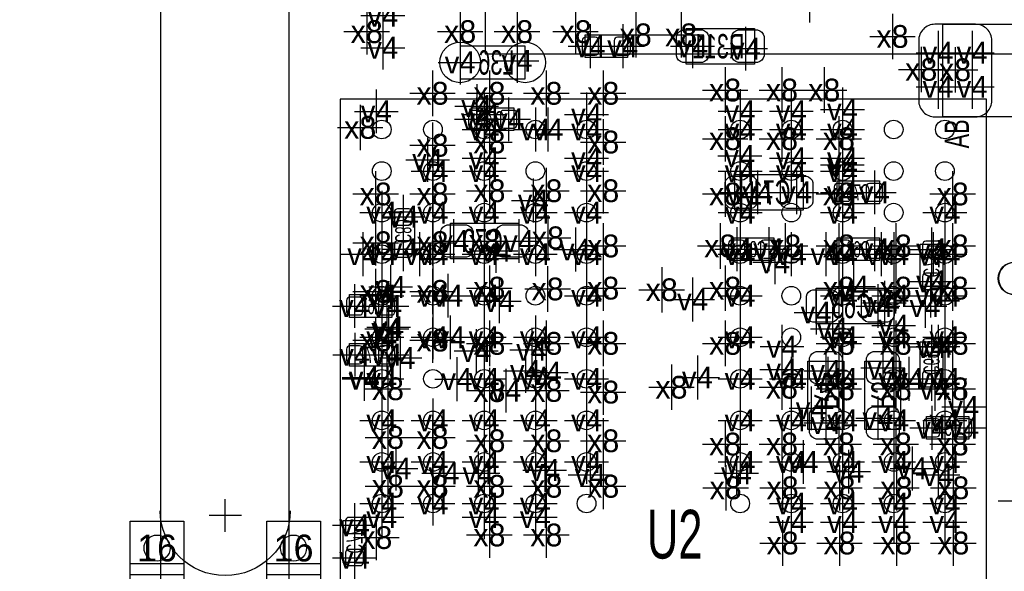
# Model space of a CAD drawing. Extents: x -36 to 384, y -28 to 269.
# Tile 5 of 52: x -4.2 to 11.18, y 17.82 to 26.45. Entities that reach past the tile are written whole.
import ezdxf
from ezdxf.enums import TextEntityAlignment as Align

# ---------------------------------------------------------------- set-up
doc = ezdxf.new("R2010")
doc.units = 0
for name, color, linetype in [('BG_OUTLINE', 7, 'CONTINUOUS'), ('BG_PANEL', 7, 'CONTINUOUS'), ('MA_NCLEGEND-1-16', 7, 'CONTINUOUS'), ('MA_NCLEGEND-1-2', 7, 'CONTINUOUS'), ('MA_NCLEGEND-14-15', 7, 'CONTINUOUS'), ('MA_NCLEGEND-15-16', 7, 'CONTINUOUS'), ('MA_NCLEGEND-2-3', 7, 'CONTINUOUS'), ('MA_NCLEGEND-3-14', 7, 'CONTINUOUS'), ('PG_ASSEMBLY_BOTTOM', 7, 'CONTINUOUS'), ('PG_ASSEMBLY_TOP', 7, 'CONTINUOUS'), ('PIN_BOTTOM', 7, 'CONTINUOUS'), ('PIN_TOP', 7, 'CONTINUOUS'), ('RD_ASSEMBLY_BOTTOM', 7, 'CONTINUOUS'), ('RD_ASSEMBLY_TOP', 7, 'CONTINUOUS')]:
    doc.layers.add(name, color=color, linetype=linetype)

# ---------------------------------------------------------------- blocks, each defined once
blk = doc.blocks.new('FIGURE_CROSS')
for points in [[(0, 0.5), (0, -0.5)], [(-0.5, 0), (0.5, 0)]]:
    blk.add_lwpolyline(points)
blk = doc.blocks.new('FIGURE_SQUARE')
blk.add_lwpolyline([(-0.5, -0.5), (-0.5, 0.5), (0.5, 0.5), (0.5, -0.5)], close=True)

msp = doc.modelspace()

# ---------------------------------------------------------------- linework, layer by layer
at = {"layer": 'BG_OUTLINE'}
msp.add_lwpolyline([(50.000002, 0), (50.000002, 79.999992), (0, 79.999992), (0, 0)], close=True, dxfattribs=at)
at = {"layer": 'BG_PANEL'}
msp.add_lwpolyline([(-1.999996, 0), (-1.999996, 161.994596), (-10.003942, 161.994596), (-10.003942, 0)], close=True, dxfattribs=at)
for points in [[(-0.9906, 18.4404), (-0.9906, 18.9484)], [(-0.9906, 18.4404), (-0.9906, 18.9484)], [(-0.7366, 18.6944), (-1.2446, 18.6944)], [(-0.7366, 18.6944), (-1.2446, 18.6944)]]:
    msp.add_lwpolyline(points, dxfattribs=at)
msp.add_lwpolyline([(0.0254, 18.7706, -1), (-2.0066, 18.7706)], format="xyb", dxfattribs=at)
msp.add_lwpolyline([(0.0254, 18.7706, -1), (-2.0066, 18.7706)], format="xyb", dxfattribs=at)
at = {"layer": 'PG_ASSEMBLY_BOTTOM'}
for points in [[(7.2771, 25.756387), (6.2103, 25.756387), (6.2103, 26.315187), (7.2771, 26.315187)], [(10.2235, 26.378687), (12.4079, 26.378687), (12.4079, 24.930887), (10.2235, 24.930887)], [(6.9723, 24.029187), (8.0391, 24.029187), (8.0391, 23.470387), (6.9723, 23.470387)], [(3.5941, 22.708387), (2.5273, 22.708387), (2.5273, 23.267187), (3.5941, 23.267187)], [(8.2423, 22.251187), (9.3091, 22.251187), (9.3091, 21.692387), (8.2423, 21.692387)], [(8.6741, 21.108187), (8.6741, 20.041387), (8.1153, 20.041387), (8.1153, 21.108187)], [(9.5631, 21.108187), (9.5631, 20.041387), (9.0043, 20.041387), (9.0043, 21.108187)]]:
    msp.add_lwpolyline(points, close=True, dxfattribs=at)
for points in [[(4.6355, 26.213587), (5.2959, 26.213587), (5.2959, 25.857987), (4.6355, 25.857987), (4.6355, 26.213587)], [(3.6957, 26.035787), (2.6797, 26.035787), (2.6797, 25.527787), (3.6957, 25.527787), (3.6957, 26.035787)], [(3.5179, 24.714987), (2.8575, 24.714987), (2.8575, 25.070587), (3.5179, 25.070587), (3.5179, 24.714987)], [(8.5725, 23.927587), (9.2329, 23.927587), (9.2329, 23.571987), (8.5725, 23.571987), (8.5725, 23.927587)], [(1.6129, 22.784587), (1.6129, 23.444987), (1.9685, 23.444987), (1.9685, 22.784587), (1.6129, 22.784587)], [(6.9215, 23.038587), (7.5819, 23.038587), (7.5819, 22.682987), (6.9215, 22.682987), (6.9215, 23.038587)], [(8.5725, 23.038587), (9.2329, 23.038587), (9.2329, 22.682987), (8.5725, 22.682987), (8.5725, 23.038587)], [(10.2235, 22.936987), (10.2235, 22.276587), (9.8679, 22.276587), (9.8679, 22.936987), (10.2235, 22.936987)], [(1.6129, 21.793987), (0.9525, 21.793987), (0.9525, 22.149587), (1.6129, 22.149587), (1.6129, 21.793987)], [(10.2235, 21.412987), (10.2235, 20.752587), (9.8679, 20.752587), (9.8679, 21.412987), (10.2235, 21.412987)], [(1.6129, 21.031987), (0.9525, 21.031987), (0.9525, 21.387587), (1.6129, 21.387587), (1.6129, 21.031987)], [(9.9695, 20.244587), (10.6299, 20.244587), (10.6299, 19.888987), (9.9695, 19.888987), (9.9695, 20.244587)], [(1.2065, 18.618987), (1.2065, 17.958587), (0.8509, 17.958587), (0.8509, 18.618987), (1.2065, 18.618987)]]:
    msp.add_lwpolyline(points, dxfattribs=at)
at = {"layer": 'PG_ASSEMBLY_TOP'}
msp.add_lwpolyline([(3.069692, 42.917796), (3.069692, 25.917779), (20.069708, 25.917779), (20.069708, 42.917796)], close=True, dxfattribs=at)
msp.add_lwpolyline([(10.904703, 25.207697), (0.804697, 25.207697), (0.804697, 10.607802), (10.269703, 10.607802), (10.904703, 11.242802), (10.904703, 25.207697)], dxfattribs=at)
msp.add_lwpolyline([(11.591011, 22.403587, 1), (11.091189, 22.403537, 1), (11.591011, 22.403587)], format="xyb", dxfattribs=at)
at = {"layer": 'PIN_BOTTOM'}
for points in [[(9.844989, 26.124687), (9.844989, 25.184887, 0.414214), (10.098989, 24.930887), (10.733989, 24.930887, 0.414214), (10.987989, 25.184887), (10.987989, 26.124687, 0.414214), (10.733989, 26.378687), (10.098989, 26.378687, 0.414214)], [(4.588789, 25.946887, 0.414214), (4.639589, 25.896087), (4.791989, 25.896087, 0.414214), (4.842789, 25.946887), (4.842789, 26.124687, 0.414214), (4.791989, 26.175487), (4.639589, 26.175487, 0.414214), (4.588789, 26.124687)], [(5.088611, 25.946887, 0.414214), (5.139411, 25.896087), (5.291811, 25.896087, 0.414214), (5.342611, 25.946887), (5.342611, 26.124687, 0.414214), (5.291811, 26.175487), (5.139411, 26.175487, 0.414214), (5.088611, 26.124687)], [(6.4643, 25.781787), (6.1595, 25.781787, -0.294587), (6.0579, 25.883387), (6.0579, 26.188187, -0.294587), (6.1595, 26.289787), (6.4643, 26.289787, -0.294587), (6.5659, 26.188187), (6.5659, 25.883387, -0.294587)], [(7.3279, 25.781787), (7.0231, 25.781787, -0.294587), (6.9215, 25.883387), (6.9215, 26.188187, -0.294587), (7.0231, 26.289787), (7.3279, 26.289787, -0.294587), (7.4295, 26.188187), (7.4295, 25.883387, -0.294587)], [(3.064789, 24.981687, 0.414214), (3.013989, 25.032487), (2.861589, 25.032487, 0.414214), (2.810789, 24.981687), (2.810789, 24.803887, 0.414214), (2.861589, 24.753087), (3.013989, 24.753087, 0.414214), (3.064789, 24.803887)], [(3.564611, 24.981687, 0.414214), (3.513811, 25.032487), (3.361411, 25.032487, 0.414214), (3.310611, 24.981687), (3.310611, 24.803887, 0.414214), (3.361411, 24.753087), (3.513811, 24.753087, 0.414214), (3.564611, 24.803887)], [(6.9215, 24.003787), (7.2263, 24.003787, -0.294587), (7.3279, 23.902187), (7.3279, 23.597387, -0.294587), (7.2263, 23.495787), (6.9215, 23.495787, -0.294587), (6.8199, 23.597387), (6.8199, 23.902187, -0.294587)], [(7.7851, 24.003787), (8.0899, 24.003787, -0.294587), (8.1915, 23.902187), (8.1915, 23.597387, -0.294587), (8.0899, 23.495787), (7.7851, 23.495787, -0.294587), (7.6835, 23.597387), (7.6835, 23.902187, -0.294587)], [(8.525789, 23.660887, 0.414214), (8.576589, 23.610087), (8.728989, 23.610087, 0.414214), (8.779789, 23.660887), (8.779789, 23.838687, 0.414214), (8.728989, 23.889487), (8.576589, 23.889487, 0.414214), (8.525789, 23.838687)], [(9.025611, 23.660887, 0.414214), (9.076411, 23.610087), (9.228811, 23.610087, 0.414214), (9.279611, 23.660887), (9.279611, 23.838687, 0.414214), (9.228811, 23.889487), (9.076411, 23.889487, 0.414214), (9.025611, 23.838687)], [(1.8796, 23.237698, 0.414214), (1.9304, 23.288498), (1.9304, 23.440898, 0.414214), (1.8796, 23.491698), (1.7018, 23.491698, 0.414214), (1.651, 23.440898), (1.651, 23.288498, 0.414214), (1.7018, 23.237698)], [(2.7813, 22.733787), (2.4765, 22.733787, -0.294587), (2.3749, 22.835387), (2.3749, 23.140187, -0.294587), (2.4765, 23.241787), (2.7813, 23.241787, -0.294587), (2.8829, 23.140187), (2.8829, 22.835387, -0.294587)], [(3.6449, 22.733787), (3.3401, 22.733787, -0.294587), (3.2385, 22.835387), (3.2385, 23.140187, -0.294587), (3.3401, 23.241787), (3.6449, 23.241787, -0.294587), (3.7465, 23.140187), (3.7465, 22.835387, -0.294587)], [(1.8796, 22.737877, 0.414214), (1.9304, 22.788677), (1.9304, 22.941077, 0.414214), (1.8796, 22.991877), (1.7018, 22.991877, 0.414214), (1.651, 22.941077), (1.651, 22.788677, 0.414214), (1.7018, 22.737877)], [(6.874789, 22.771887, 0.414214), (6.925589, 22.721087), (7.077989, 22.721087, 0.414214), (7.128789, 22.771887), (7.128789, 22.949687, 0.414214), (7.077989, 23.000487), (6.925589, 23.000487, 0.414214), (6.874789, 22.949687)], [(7.374611, 22.771887, 0.414214), (7.425411, 22.721087), (7.577811, 22.721087, 0.414214), (7.628611, 22.771887), (7.628611, 22.949687, 0.414214), (7.577811, 23.000487), (7.425411, 23.000487, 0.414214), (7.374611, 22.949687)], [(8.525789, 22.771887, 0.414214), (8.576589, 22.721087), (8.728989, 22.721087, 0.414214), (8.779789, 22.771887), (8.779789, 22.949687, 0.414214), (8.728989, 23.000487), (8.576589, 23.000487, 0.414214), (8.525789, 22.949687)], [(9.025611, 22.771887, 0.414214), (9.076411, 22.721087), (9.228811, 22.721087, 0.414214), (9.279611, 22.771887), (9.279611, 22.949687, 0.414214), (9.228811, 23.000487), (9.076411, 23.000487, 0.414214), (9.025611, 22.949687)], [(9.9568, 22.983698, 0.414214), (9.906, 22.932898), (9.906, 22.780498, 0.414214), (9.9568, 22.729698), (10.1346, 22.729698, 0.414214), (10.1854, 22.780498), (10.1854, 22.932898, 0.414214), (10.1346, 22.983698)], [(9.9568, 22.483877, 0.414214), (9.906, 22.433077), (9.906, 22.280677, 0.414214), (9.9568, 22.229877), (10.1346, 22.229877, 0.414214), (10.1854, 22.280677), (10.1854, 22.433077, 0.414214), (10.1346, 22.483877)], [(8.1915, 22.225787), (8.4963, 22.225787, -0.294587), (8.5979, 22.124187), (8.5979, 21.819387, -0.294587), (8.4963, 21.717787), (8.1915, 21.717787, -0.294587), (8.0899, 21.819387), (8.0899, 22.124187, -0.294587)], [(9.0551, 22.225787), (9.3599, 22.225787, -0.294587), (9.4615, 22.124187), (9.4615, 21.819387, -0.294587), (9.3599, 21.717787), (9.0551, 21.717787, -0.294587), (8.9535, 21.819387), (8.9535, 22.124187, -0.294587)], [(1.159789, 22.060687, 0.414214), (1.108989, 22.111487), (0.956589, 22.111487, 0.414214), (0.905789, 22.060687), (0.905789, 21.882887, 0.414214), (0.956589, 21.832087), (1.108989, 21.832087, 0.414214), (1.159789, 21.882887)], [(1.659611, 22.060687, 0.414214), (1.608811, 22.111487), (1.456411, 22.111487, 0.414214), (1.405611, 22.060687), (1.405611, 21.882887, 0.414214), (1.456411, 21.832087), (1.608811, 21.832087, 0.414214), (1.659611, 21.882887)], [(9.9568, 21.459698, 0.414214), (9.906, 21.408898), (9.906, 21.256498, 0.414214), (9.9568, 21.205698), (10.1346, 21.205698, 0.414214), (10.1854, 21.256498), (10.1854, 21.408898, 0.414214), (10.1346, 21.459698)], [(1.159789, 21.298687, 0.414214), (1.108989, 21.349487), (0.956589, 21.349487, 0.414214), (0.905789, 21.298687), (0.905789, 21.120887, 0.414214), (0.956589, 21.070087), (1.108989, 21.070087, 0.414214), (1.159789, 21.120887)], [(1.659611, 21.298687, 0.414214), (1.608811, 21.349487), (1.456411, 21.349487, 0.414214), (1.405611, 21.298687), (1.405611, 21.120887, 0.414214), (1.456411, 21.070087), (1.608811, 21.070087, 0.414214), (1.659611, 21.120887)], [(8.6487, 21.158987), (8.6487, 20.854187, -0.294587), (8.5471, 20.752587), (8.2423, 20.752587, -0.294587), (8.1407, 20.854187), (8.1407, 21.158987, -0.294587), (8.2423, 21.260587), (8.5471, 21.260587, -0.294587)], [(9.5377, 21.158987), (9.5377, 20.854187, -0.294587), (9.4361, 20.752587), (9.1313, 20.752587, -0.294587), (9.0297, 20.854187), (9.0297, 21.158987, -0.294587), (9.1313, 21.260587), (9.4361, 21.260587, -0.294587)], [(9.9568, 20.959877, 0.414214), (9.906, 20.909077), (9.906, 20.756677, 0.414214), (9.9568, 20.705877), (10.1346, 20.705877, 0.414214), (10.1854, 20.756677), (10.1854, 20.909077, 0.414214), (10.1346, 20.959877)], [(8.6487, 20.295387), (8.6487, 19.990587, -0.294587), (8.5471, 19.888987), (8.2423, 19.888987, -0.294587), (8.1407, 19.990587), (8.1407, 20.295387, -0.294587), (8.2423, 20.396987), (8.5471, 20.396987, -0.294587)], [(9.5377, 20.295387), (9.5377, 19.990587, -0.294587), (9.4361, 19.888987), (9.1313, 19.888987, -0.294587), (9.0297, 19.990587), (9.0297, 20.295387, -0.294587), (9.1313, 20.396987), (9.4361, 20.396987, -0.294587)], [(9.922789, 19.977887, 0.414214), (9.973589, 19.927087), (10.125989, 19.927087, 0.414214), (10.176789, 19.977887), (10.176789, 20.155687, 0.414214), (10.125989, 20.206487), (9.973589, 20.206487, 0.414214), (9.922789, 20.155687)], [(10.422611, 19.977887, 0.414214), (10.473411, 19.927087), (10.625811, 19.927087, 0.414214), (10.676611, 19.977887), (10.676611, 20.155687, 0.414214), (10.625811, 20.206487), (10.473411, 20.206487, 0.414214), (10.422611, 20.155687)], [(0.9398, 18.665698, 0.414214), (0.889, 18.614898), (0.889, 18.462498, 0.414214), (0.9398, 18.411698), (1.1176, 18.411698, 0.414214), (1.1684, 18.462498), (1.1684, 18.614898, 0.414214), (1.1176, 18.665698)], [(0.9398, 18.165877, 0.414214), (0.889, 18.115077), (0.889, 17.962677, 0.414214), (0.9398, 17.911877), (1.1176, 17.911877, 0.414214), (1.1684, 17.962677), (1.1684, 18.115077, 0.414214), (1.1176, 18.165877)]]:
    msp.add_lwpolyline(points, format="xyb", close=True, dxfattribs=at)
for centre, radius in [((2.6797, 25.781787), 0.3175), ((3.6957, 25.781787), 0.3175), ((-2.0574, 18.1864), 0.2032), ((0.0762, 18.1864), 0.2032)]:
    msp.add_circle(centre, radius, dxfattribs=at)
at = {"layer": 'PIN_TOP'}
for centre, radius in [((1.454709, 24.732793), 0.14605), ((2.254809, 24.732793), 0.14605), ((3.054604, 24.732793), 0.14605), ((3.854704, 24.732793), 0.14605), ((4.654804, 24.732793), 0.14605), ((7.054596, 24.732793), 0.14605), ((7.854696, 24.732793), 0.14605), ((8.654796, 24.732793), 0.14605), ((9.454591, 24.732793), 0.14605), ((10.254691, 24.732793), 0.14605), ((1.454709, 24.082781), 0.14605), ((2.254809, 24.082781), 0.14605), ((3.054604, 24.082781), 0.14605), ((3.854704, 24.082781), 0.14605), ((4.654804, 24.082781), 0.14605), ((7.054596, 24.082781), 0.14605), ((7.854696, 24.082781), 0.14605), ((8.654796, 24.082781), 0.14605), ((9.454591, 24.082781), 0.14605), ((10.254691, 24.082781), 0.14605), ((1.454709, 23.432795), 0.14605), ((2.254809, 23.432795), 0.14605), ((3.054604, 23.432795), 0.14605), ((3.854704, 23.432795), 0.14605), ((4.654804, 23.432795), 0.14605), ((7.054596, 23.432795), 0.14605), ((7.854696, 23.432795), 0.14605), ((8.654796, 23.432795), 0.14605), ((9.454591, 23.432795), 0.14605), ((10.254691, 23.432795), 0.14605), ((1.454709, 22.782784), 0.14605), ((2.254809, 22.782784), 0.14605), ((3.054604, 22.782784), 0.14605), ((3.854704, 22.782784), 0.14605), ((4.654804, 22.782784), 0.14605), ((7.054596, 22.782784), 0.14605), ((7.854696, 22.782784), 0.14605), ((8.654796, 22.782784), 0.14605), ((9.454591, 22.782784), 0.14605), ((10.254691, 22.782784), 0.14605), ((11.3411, 22.403587), 0.254), ((1.454709, 22.132798), 0.14605), ((2.254809, 22.132798), 0.14605), ((3.054604, 22.132798), 0.14605), ((3.854704, 22.132798), 0.14605), ((4.654804, 22.132798), 0.14605), ((7.054596, 22.132798), 0.14605), ((7.854696, 22.132798), 0.14605), ((8.654796, 22.132798), 0.14605), ((9.454591, 22.132798), 0.14605), ((10.254691, 22.132798), 0.14605), ((1.454709, 21.482787), 0.14605), ((2.254809, 21.482787), 0.14605), ((3.054604, 21.482787), 0.14605), ((3.854704, 21.482787), 0.14605), ((4.654804, 21.482787), 0.14605), ((7.054596, 21.482787), 0.14605), ((7.854696, 21.482787), 0.14605), ((8.654796, 21.482787), 0.14605), ((9.454591, 21.482787), 0.14605), ((10.254691, 21.482787), 0.14605), ((1.454709, 20.832877), 0.14605), ((2.254809, 20.832877), 0.14605), ((3.054604, 20.832877), 0.14605), ((3.854704, 20.832877), 0.14605), ((4.654804, 20.832877), 0.14605), ((7.054596, 20.832877), 0.14605), ((7.854696, 20.832877), 0.14605), ((8.654796, 20.832877), 0.14605), ((9.454591, 20.832877), 0.14605), ((10.254691, 20.832877), 0.14605), ((1.454709, 20.182891), 0.14605), ((2.254809, 20.182891), 0.14605), ((3.054604, 20.182891), 0.14605), ((3.854704, 20.182891), 0.14605), ((4.654804, 20.182891), 0.14605), ((7.054596, 20.182891), 0.14605), ((7.854696, 20.182891), 0.14605), ((8.654796, 20.182891), 0.14605), ((9.454591, 20.182891), 0.14605), ((10.254691, 20.182891), 0.14605), ((1.454709, 19.532879), 0.14605), ((2.254809, 19.532879), 0.14605), ((3.054604, 19.532879), 0.14605), ((3.854704, 19.532879), 0.14605), ((4.654804, 19.532879), 0.14605), ((7.054596, 19.532879), 0.14605), ((7.854696, 19.532879), 0.14605), ((8.654796, 19.532879), 0.14605), ((9.454591, 19.532879), 0.14605), ((10.254691, 19.532879), 0.14605), ((1.454709, 18.882893), 0.14605), ((2.254809, 18.882893), 0.14605), ((3.054604, 18.882893), 0.14605), ((3.854704, 18.882893), 0.14605), ((4.654804, 18.882893), 0.14605), ((7.054596, 18.882893), 0.14605), ((7.854696, 18.882893), 0.14605), ((8.654796, 18.882893), 0.14605), ((9.454591, 18.882893), 0.14605), ((10.254691, 18.882893), 0.14605), ((-2.0574, 18.1864), 0.2032), ((0.0762, 18.1864), 0.2032)]:
    msp.add_circle(centre, radius, dxfattribs=at)

# ---------------------------------------------------------------- block references
at = {"layer": 'MA_NCLEGEND-1-16', "xscale": 0.8382, "yscale": 0.8382}
for p in [(-2.0574, 18.1864), (0.0762, 18.1864), (-2.0574, 17.526), (0.0762, 17.526)]:
    msp.add_blockref('FIGURE_SQUARE', p, dxfattribs=at)
at = {"layer": 'MA_NCLEGEND-1-2', "xscale": 0.6858, "yscale": 0.6858}
for p in [(1.470635, 26.012165), (3.054604, 24.732691), (3.854704, 24.732691), (4.654804, 24.732691), (7.054596, 24.732691), (7.854696, 24.732691), (8.654796, 24.732691), (2.254809, 24.082807), (3.054604, 24.082807), (4.654804, 24.082807), (7.054596, 24.082807), (7.854696, 24.082807), (8.654796, 24.082807), (1.454709, 23.432795), (2.254809, 23.432795), (3.054604, 23.432795), (3.854704, 23.432795), (4.654804, 23.432795), (7.054596, 23.432795), (8.654796, 23.432795), (10.254691, 23.432795), (1.454709, 22.782809), (2.254809, 22.782809), (3.054604, 22.782809), (3.854704, 22.782809), (4.654804, 22.782809), (7.054596, 22.782809), (7.854696, 22.782809), (8.654796, 22.782809), (9.454591, 22.782809), (10.254691, 22.782809), (1.454709, 22.132798), (2.254809, 22.132798), (3.054604, 22.132798), (4.654804, 22.132798), (7.054596, 22.132798), (8.654796, 22.132798), (9.454591, 22.132798), (10.254691, 22.132798), (1.454709, 21.482812), (2.254809, 21.482812), (3.054604, 21.482812), (3.854704, 21.482812), (4.654804, 21.482812), (7.054596, 21.482812), (8.654796, 21.482812), (9.454591, 21.482812), (10.254691, 21.482812), (1.454709, 20.832801), (3.054604, 20.832801), (3.854704, 20.832801), (4.654804, 20.832801), (7.054596, 20.832801), (7.854696, 20.832801), (8.654796, 20.832801), (9.454591, 20.832801), (10.254691, 20.832801), (1.454709, 20.182789), (2.254809, 20.182789), (3.054604, 20.182789), (3.854704, 20.182789), (4.654804, 20.182789), (7.054596, 20.182789), (7.854696, 20.182789), (8.654796, 20.182789), (9.454591, 20.182789), (10.254691, 20.182789), (1.454709, 19.532905), (2.254809, 19.532905), (3.054604, 19.532905), (3.854704, 19.532905), (4.654804, 19.532905), (7.054596, 19.532905), (7.854696, 19.532905), (8.654796, 19.532905), (9.454591, 19.532905), (10.254691, 19.532905), (1.454709, 18.882893), (2.254809, 18.882893), (3.054604, 18.882893), (3.854704, 18.882893), (7.854696, 18.882893), (8.654796, 18.882893), (9.454591, 18.882893), (10.254691, 18.882893)]:
    msp.add_blockref('FIGURE_CROSS', p, dxfattribs=at)
at = {"layer": 'MA_NCLEGEND-14-15', "xscale": 0.6858, "yscale": 0.6858}
for p in [(8.1407, 26.746987), (1.470635, 26.515035), (4.7117, 26.035787), (5.2197, 26.035787), (6.3119, 26.035787), (7.1374, 25.997687), (10.1473, 25.934187), (10.6807, 25.934187), (2.6797, 25.781787), (3.5687, 25.807187), (10.1473, 25.400787), (10.6807, 25.400787), (2.937789, 25.100001), (1.369035, 25.016435), (3.437611, 24.892787), (8.652789, 24.181587), (7.3279, 23.749787), (7.9375, 23.749787), (1.7907, 23.368787), (2.5781, 22.987787), (3.5941, 22.987787), (1.7907, 22.860787), (7.001789, 22.860787), (7.501611, 22.860787), (10.0457, 22.856698), (10.0457, 22.356801), (1.0287, 21.971787), (6.3119, 22.073387), (9.9441, 21.971787), (1.532611, 21.616187), (7.7089, 21.336787), (10.0457, 21.332698), (1.7399, 21.158987), (8.3947, 20.955787), (1.1811, 20.854187), (6.3881, 20.854187), (10.0457, 20.832801), (3.392907, 20.648905), (8.1661, 20.371587), (10.549611, 20.392898), (9.2075, 20.219187), (10.048189, 20.066787), (1.0287, 18.542787), (1.0287, 18.034787)]:
    msp.add_blockref('FIGURE_CROSS', p, dxfattribs=at)
at = {"layer": 'MA_NCLEGEND-15-16', "xscale": 0.6858, "yscale": 0.6858}
for p in [(8.1407, 26.746987), (4.7117, 26.035787), (5.2197, 26.035787), (6.3119, 26.035787), (7.1374, 25.997687), (10.1473, 25.934187), (10.6807, 25.934187), (2.6797, 25.781787), (3.5687, 25.807187), (10.1473, 25.400787), (10.6807, 25.400787), (2.9337, 24.892787), (3.437611, 24.892787), (7.0739, 23.749787), (7.9375, 23.749787), (8.652789, 23.749787), (9.152611, 23.749787), (1.7907, 23.368787), (2.5781, 22.987787), (3.5941, 22.987787), (1.7907, 22.860787), (7.001789, 22.860787), (7.501611, 22.860787), (9.152611, 22.860787), (10.0457, 22.856698), (10.0457, 22.356801), (1.0287, 21.971787), (1.532611, 21.971787), (6.3119, 22.073387), (9.2075, 21.971787), (8.2423, 21.870187), (1.032789, 21.209787), (1.532611, 21.209787), (10.0457, 21.332698), (3.699789, 20.955787), (8.3947, 20.955787), (9.2837, 21.006587), (6.3881, 20.854187), (10.0457, 20.832801), (8.3947, 20.142987), (9.2075, 20.219187), (10.048189, 20.066787), (10.549611, 20.066787), (1.0287, 18.542787), (1.0287, 18.034787)]:
    msp.add_blockref('FIGURE_CROSS', p, dxfattribs=at)
at = {"layer": 'MA_NCLEGEND-2-3', "xscale": 0.6858, "yscale": 0.6858}
for p in [(1.470635, 26.012165), (3.054604, 24.968987), (4.654804, 24.968987), (7.054596, 25.019), (7.854594, 25.019), (8.654796, 25.045187), (4.0513, 24.732691), (3.054604, 24.283187), (4.654804, 24.283187), (7.049414, 24.319459), (7.854696, 24.283187), (8.654796, 24.283187), (2.1717, 24.257787), (3.8227, 23.622787), (1.454709, 23.432795), (2.254809, 23.432795), (3.054604, 23.432795), (4.654804, 23.432795), (7.054596, 23.432795), (8.654796, 23.432795), (10.254691, 23.432795), (1.157503, 22.782809), (2.046503, 22.782809), (3.2385, 22.835387), (4.481297, 22.856393), (7.054596, 22.782809), (8.396503, 22.782809), (9.256497, 22.782809), (10.0711, 22.782809), (7.5946, 22.6568), (8.8265, 22.276587), (1.592809, 22.270999), (2.485111, 22.132798), (4.654804, 22.132798), (7.054596, 22.132798), (10.028911, 22.132798), (3.2893, 22.047987), (9.3091, 22.022587), (9.454591, 21.666987), (1.5621, 21.641587), (8.4963, 21.616187), (2.521001, 21.482812), (4.654804, 21.482812), (7.054596, 21.482812), (2.928899, 21.26869), (3.7973, 21.285987), (10.1473, 21.336787), (4.0259, 20.930387), (7.707605, 20.979892), (1.177011, 20.832801), (2.6289, 20.828787), (4.654804, 20.832801), (8.424189, 20.832801), (9.6901, 20.832801), (10.0965, 20.676387), (1.454709, 20.182789), (2.254809, 20.182789), (3.054604, 20.182789), (3.854704, 20.182789), (4.654804, 20.182789), (7.054596, 20.182789), (7.854696, 20.182789), (8.654796, 20.182789), (9.454591, 20.182789), (10.254691, 20.182789), (8.0391, 19.532905), (1.6764, 19.431), (2.4257, 19.355587), (2.9591, 19.355587), (4.0005, 19.406387), (6.9977, 19.355587), (8.7503, 19.380987), (9.7409, 19.431787), (4.7117, 19.330187), (10.1473, 19.330187), (1.454709, 18.669787), (3.054604, 18.669787), (3.854704, 18.669787), (7.854696, 18.593587), (8.654796, 18.593587), (9.454591, 18.593587), (10.254691, 18.593587)]:
    msp.add_blockref('FIGURE_CROSS', p, dxfattribs=at)
at = {"layer": 'MA_NCLEGEND-3-14', "xscale": 0.7112, "yscale": 0.7112}
for p in [(2.6797, 26.264387), (3.5687, 26.264387), (4.4831, 26.264387), (1.2192, 26.2636), (5.4229, 26.213587), (6.1341, 26.213587), (9.4361, 26.188187), (9.885197, 25.672009), (10.414, 25.667487), (6.8199, 25.349987), (7.7089, 25.349987), (8.3693, 25.349987), (2.2479, 25.299187), (3.1369, 25.299187), (4.0259, 25.299187), (4.9149, 25.299187), (1.1176, 24.765), (6.8199, 24.587987), (7.7089, 24.587987), (8.5979, 24.587987), (2.2479, 24.486387), (3.1369, 24.537187), (4.9149, 24.537187), (1.3589, 23.724387), (2.2479, 23.724387), (3.1369, 23.775187), (4.0259, 23.775187), (4.9149, 23.775187), (6.8199, 23.724387), (8.5979, 23.724387), (10.3759, 23.724387), (4.0513, 23.038587), (1.3589, 22.962387), (2.2479, 22.962387), (3.0607, 22.987787), (4.9149, 22.911587), (6.7437, 22.911587), (7.7597, 22.911587), (8.5979, 22.911587), (9.4869, 22.911587), (10.3759, 22.911587), (1.3589, 22.200387), (2.2479, 22.200387), (3.1369, 22.251187), (4.046195, 22.238487), (4.9149, 22.251187), (5.8293, 22.225787), (6.8199, 22.251187), (8.5979, 22.251187), (9.4869, 22.251187), (10.3759, 22.251187), (1.3589, 21.438387), (2.2479, 21.438387), (3.1369, 21.387587), (4.0259, 21.387587), (4.9149, 21.387587), (6.8199, 21.387587), (8.5979, 21.387587), (9.4869, 21.387587), (10.3759, 21.387587), (1.550391, 20.677099), (3.1369, 20.648905), (4.0259, 20.650987), (4.9149, 20.625587), (5.9817, 20.701787), (7.707605, 20.701787), (8.5979, 20.676387), (9.4869, 20.676387), (10.3759, 20.676387), (1.550391, 19.915099), (2.2479, 19.914387), (3.1369, 19.863587), (4.0259, 19.863587), (4.9149, 19.863587), (6.8199, 19.812787), (7.7089, 19.812787), (8.5979, 19.812787), (9.4869, 19.812787), (10.3759, 19.812787), (1.550391, 19.153099), (2.2479, 19.152387), (3.1369, 19.152387), (4.0259, 19.152387), (4.9149, 19.152387), (6.829298, 19.128207), (7.718298, 19.128207), (8.607298, 19.128207), (9.496298, 19.128207), (10.385298, 19.128207), (11.4427, 18.923787), (1.369111, 18.350001), (3.1369, 18.390387), (4.0259, 18.390387), (7.718298, 18.264607), (8.607298, 18.264607), (9.496298, 18.264607), (10.385298, 18.264607)]:
    msp.add_blockref('FIGURE_CROSS', p, dxfattribs=at)

# ---------------------------------------------------------------- texts
at = {"layer": 'MA_NCLEGEND-1-16'}
for p in [(-2.0574, 18.1864), (0.0762, 18.1864)]:
    msp.add_text('16', height=0.4191, dxfattribs=at).set_placement(p, align=Align.MIDDLE_CENTER)
at = {"layer": 'MA_NCLEGEND-1-2'}
for p in [(1.470635, 26.012165), (3.054604, 24.732691), (3.854704, 24.732691), (4.654804, 24.732691), (7.054596, 24.732691), (7.854696, 24.732691), (8.654796, 24.732691), (2.254809, 24.082807), (3.054604, 24.082807), (4.654804, 24.082807), (7.054596, 24.082807), (7.854696, 24.082807), (8.654796, 24.082807), (1.454709, 23.432795), (2.254809, 23.432795), (3.054604, 23.432795), (3.854704, 23.432795), (4.654804, 23.432795), (7.054596, 23.432795), (8.654796, 23.432795), (10.254691, 23.432795), (1.454709, 22.782809), (2.254809, 22.782809), (3.054604, 22.782809), (3.854704, 22.782809), (4.654804, 22.782809), (7.054596, 22.782809), (7.854696, 22.782809), (8.654796, 22.782809), (9.454591, 22.782809), (10.254691, 22.782809), (1.454709, 22.132798), (2.254809, 22.132798), (3.054604, 22.132798), (4.654804, 22.132798), (7.054596, 22.132798), (8.654796, 22.132798), (9.454591, 22.132798), (10.254691, 22.132798), (1.454709, 21.482812), (2.254809, 21.482812), (3.054604, 21.482812), (3.854704, 21.482812), (4.654804, 21.482812), (7.054596, 21.482812), (8.654796, 21.482812), (9.454591, 21.482812), (10.254691, 21.482812), (1.454709, 20.832801), (3.054604, 20.832801), (3.854704, 20.832801), (4.654804, 20.832801), (7.054596, 20.832801), (7.854696, 20.832801), (8.654796, 20.832801), (9.454591, 20.832801), (10.254691, 20.832801), (1.454709, 20.182789), (2.254809, 20.182789), (3.054604, 20.182789), (3.854704, 20.182789), (4.654804, 20.182789), (7.054596, 20.182789), (7.854696, 20.182789), (8.654796, 20.182789), (9.454591, 20.182789), (10.254691, 20.182789), (1.454709, 19.532905), (2.254809, 19.532905), (3.054604, 19.532905), (3.854704, 19.532905), (4.654804, 19.532905), (7.054596, 19.532905), (7.854696, 19.532905), (8.654796, 19.532905), (9.454591, 19.532905), (10.254691, 19.532905), (1.454709, 18.882893), (2.254809, 18.882893), (3.054604, 18.882893), (3.854704, 18.882893), (7.854696, 18.882893), (8.654796, 18.882893), (9.454591, 18.882893), (10.254691, 18.882893)]:
    msp.add_text('v4', height=0.3429, dxfattribs=at).set_placement(p, align=Align.MIDDLE_CENTER)
at = {"layer": 'MA_NCLEGEND-14-15'}
for p in [(1.470635, 26.515035), (4.7117, 26.035787), (5.2197, 26.035787), (6.3119, 26.035787), (7.1374, 25.997687), (10.1473, 25.934187), (10.6807, 25.934187), (2.6797, 25.781787), (3.5687, 25.807187), (10.1473, 25.400787), (10.6807, 25.400787), (2.937789, 25.100001), (1.369035, 25.016435), (3.437611, 24.892787), (8.652789, 24.181587), (7.3279, 23.749787), (7.9375, 23.749787), (1.7907, 23.368787), (2.5781, 22.987787), (3.5941, 22.987787), (1.7907, 22.860787), (7.001789, 22.860787), (7.501611, 22.860787), (10.0457, 22.856698), (10.0457, 22.356801), (6.3119, 22.073387), (1.0287, 21.971787), (9.9441, 21.971787), (1.532611, 21.616187), (7.7089, 21.336787), (10.0457, 21.332698), (1.7399, 21.158987), (8.3947, 20.955787), (1.1811, 20.854187), (6.3881, 20.854187), (10.0457, 20.832801), (3.392907, 20.648905), (8.1661, 20.371587), (10.549611, 20.392898), (9.2075, 20.219187), (10.048189, 20.066787), (1.0287, 18.542787), (1.0287, 18.034787)]:
    msp.add_text('v4', height=0.3429, dxfattribs=at).set_placement(p, align=Align.MIDDLE_CENTER)
at = {"layer": 'MA_NCLEGEND-15-16'}
for p in [(4.7117, 26.035787), (5.2197, 26.035787), (6.3119, 26.035787), (7.1374, 25.997687), (10.1473, 25.934187), (10.6807, 25.934187), (2.6797, 25.781787), (3.5687, 25.807187), (10.1473, 25.400787), (10.6807, 25.400787), (2.9337, 24.892787), (3.437611, 24.892787), (7.0739, 23.749787), (7.9375, 23.749787), (8.652789, 23.749787), (9.152611, 23.749787), (1.7907, 23.368787), (2.5781, 22.987787), (3.5941, 22.987787), (1.7907, 22.860787), (7.001789, 22.860787), (7.501611, 22.860787), (9.152611, 22.860787), (10.0457, 22.856698), (10.0457, 22.356801), (6.3119, 22.073387), (1.0287, 21.971787), (1.532611, 21.971787), (8.2423, 21.870187), (9.2075, 21.971787), (10.0457, 21.332698), (1.032789, 21.209787), (1.532611, 21.209787), (3.699789, 20.955787), (8.3947, 20.955787), (9.2837, 21.006587), (6.3881, 20.854187), (10.0457, 20.832801), (8.3947, 20.142987), (9.2075, 20.219187), (10.048189, 20.066787), (10.549611, 20.066787), (1.0287, 18.542787), (1.0287, 18.034787)]:
    msp.add_text('v4', height=0.3429, dxfattribs=at).set_placement(p, align=Align.MIDDLE_CENTER)
at = {"layer": 'MA_NCLEGEND-2-3'}
for p in [(1.470635, 26.012165), (3.054604, 24.968987), (4.654804, 24.968987), (7.054596, 25.019), (7.854594, 25.019), (8.654796, 25.045187), (4.0513, 24.732691), (7.049414, 24.319459), (2.1717, 24.257787), (3.054604, 24.283187), (4.654804, 24.283187), (7.854696, 24.283187), (8.654796, 24.283187), (3.8227, 23.622787), (1.454709, 23.432795), (2.254809, 23.432795), (3.054604, 23.432795), (4.654804, 23.432795), (7.054596, 23.432795), (8.654796, 23.432795), (10.254691, 23.432795), (1.157503, 22.782809), (2.046503, 22.782809), (3.2385, 22.835387), (4.481297, 22.856393), (7.054596, 22.782809), (8.396503, 22.782809), (9.256497, 22.782809), (10.0711, 22.782809), (7.5946, 22.6568), (1.592809, 22.270999), (8.8265, 22.276587), (2.485111, 22.132798), (3.2893, 22.047987), (4.654804, 22.132798), (7.054596, 22.132798), (9.3091, 22.022587), (10.028911, 22.132798), (1.5621, 21.641587), (8.4963, 21.616187), (9.454591, 21.666987), (2.521001, 21.482812), (4.654804, 21.482812), (7.054596, 21.482812), (2.928899, 21.26869), (3.7973, 21.285987), (10.1473, 21.336787), (4.0259, 20.930387), (7.707605, 20.979892), (1.177011, 20.832801), (2.6289, 20.828787), (4.654804, 20.832801), (8.424189, 20.832801), (9.6901, 20.832801), (10.0965, 20.676387), (1.454709, 20.182789), (2.254809, 20.182789), (3.054604, 20.182789), (3.854704, 20.182789), (4.654804, 20.182789), (7.054596, 20.182789), (7.854696, 20.182789), (8.654796, 20.182789), (9.454591, 20.182789), (10.254691, 20.182789), (8.0391, 19.532905), (1.6764, 19.431), (4.0005, 19.406387), (8.7503, 19.380987), (9.7409, 19.431787), (2.4257, 19.355587), (2.9591, 19.355587), (4.7117, 19.330187), (6.9977, 19.355587), (10.1473, 19.330187), (1.454709, 18.669787), (3.054604, 18.669787), (3.854704, 18.669787), (7.854696, 18.593587), (8.654796, 18.593587), (9.454591, 18.593587), (10.254691, 18.593587)]:
    msp.add_text('v4', height=0.3429, dxfattribs=at).set_placement(p, align=Align.MIDDLE_CENTER)
at = {"layer": 'MA_NCLEGEND-3-14'}
for p in [(1.2192, 26.2636), (2.6797, 26.264387), (3.5687, 26.264387), (4.4831, 26.264387), (5.4229, 26.213587), (6.1341, 26.213587), (9.4361, 26.188187), (9.885197, 25.672009), (10.414, 25.667487), (2.2479, 25.299187), (3.1369, 25.299187), (4.0259, 25.299187), (4.9149, 25.299187), (6.8199, 25.349987), (7.7089, 25.349987), (8.3693, 25.349987), (1.1176, 24.765), (2.2479, 24.486387), (3.1369, 24.537187), (4.9149, 24.537187), (6.8199, 24.587987), (7.7089, 24.587987), (8.5979, 24.587987), (1.3589, 23.724387), (2.2479, 23.724387), (3.1369, 23.775187), (4.0259, 23.775187), (4.9149, 23.775187), (6.8199, 23.724387), (8.5979, 23.724387), (10.3759, 23.724387), (1.3589, 22.962387), (2.2479, 22.962387), (3.0607, 22.987787), (4.0513, 23.038587), (4.9149, 22.911587), (6.7437, 22.911587), (7.7597, 22.911587), (8.5979, 22.911587), (9.4869, 22.911587), (10.3759, 22.911587), (1.3589, 22.200387), (2.2479, 22.200387), (3.1369, 22.251187), (4.046195, 22.238487), (4.9149, 22.251187), (5.8293, 22.225787), (6.8199, 22.251187), (8.5979, 22.251187), (9.4869, 22.251187), (10.3759, 22.251187), (1.3589, 21.438387), (2.2479, 21.438387), (3.1369, 21.387587), (4.0259, 21.387587), (4.9149, 21.387587), (6.8199, 21.387587), (8.5979, 21.387587), (9.4869, 21.387587), (10.3759, 21.387587), (1.550391, 20.677099), (3.1369, 20.648905), (4.0259, 20.650987), (4.9149, 20.625587), (5.9817, 20.701787), (7.707605, 20.701787), (8.5979, 20.676387), (9.4869, 20.676387), (10.3759, 20.676387), (1.550391, 19.915099), (2.2479, 19.914387), (3.1369, 19.863587), (4.0259, 19.863587), (4.9149, 19.863587), (6.8199, 19.812787), (7.7089, 19.812787), (8.5979, 19.812787), (9.4869, 19.812787), (10.3759, 19.812787), (1.550391, 19.153099), (2.2479, 19.152387), (3.1369, 19.152387), (4.0259, 19.152387), (4.9149, 19.152387), (6.829298, 19.128207), (7.718298, 19.128207), (8.607298, 19.128207), (9.496298, 19.128207), (10.385298, 19.128207), (1.369111, 18.350001), (3.1369, 18.390387), (4.0259, 18.390387), (7.718298, 18.264607), (8.607298, 18.264607), (9.496298, 18.264607), (10.385298, 18.264607)]:
    msp.add_text('x8', height=0.3556, dxfattribs=at).set_placement(p, align=Align.MIDDLE_CENTER)
at = {"layer": 'PG_ASSEMBLY_TOP', "width": 0.666667}
msp.add_text('AB', height=0.381, rotation=90, dxfattribs=at).set_placement((10.6299, 24.664187), align=Align.CENTER)
at = {"layer": 'RD_ASSEMBLY_BOTTOM', "text_generation_flag": 2}
for s, height, width, p in [('R311', 0.381, 0.666667, (6.7183, 25.845287)), ('C76', 0.254, 0.6, (3.1877, 24.765787)), ('C71', 0.381, 0.666667, (7.5311, 23.559287)), ('C75', 0.254, 0.6, (8.9027, 23.622787)), ('C70', 0.381, 0.666667, (3.0353, 22.797287)), ('C84', 0.254, 0.6, (7.2771, 22.733787)), ('C68', 0.254, 0.6, (8.9027, 22.733787)), ('C65', 0.381, 0.666667, (8.8011, 21.781287)), ('C67', 0.254, 0.6, (1.3081, 21.844787)), ('C72', 0.254, 0.6, (1.2827, 21.082787)), ('C57', 0.254, 0.6, (10.3251, 19.939787))]:
    msp.add_text(s, height=height, dxfattribs=dict(at, width=width)).set_placement(p, align=Align.CENTER)
at = {"layer": 'RD_ASSEMBLY_BOTTOM', "text_generation_flag": 2, "width": 0.666667}
msp.add_text('L36', height=0.381, dxfattribs=at).set_placement((3.5306, 25.591287))
at = {"layer": 'RD_ASSEMBLY_BOTTOM', "text_generation_flag": 2}
for s, height, width, p in [('C80', 0.254, 0.6, (1.6637, 23.140187)), ('C79', 0.254, 0.6, (9.9187, 22.606787)), ('C69', 0.254, 0.6, (9.9187, 21.082787)), ('R4', 0.381, 0.666667, (8.2169, 20.574787)), ('R3', 0.381, 0.666667, (9.1059, 20.574787)), ('C77', 0.254, 0.6, (0.9017, 18.288787))]:
    msp.add_text(s, height=height, rotation=270, dxfattribs=dict(at, width=width)).set_placement(p, align=Align.CENTER)
at = {"layer": 'RD_ASSEMBLY_TOP', "width": 0.666667}
msp.add_text('U2', height=0.762, dxfattribs=at).set_placement((6.0325, 18.022087), align=Align.CENTER)

doc.saveas('drawing.dxf')
